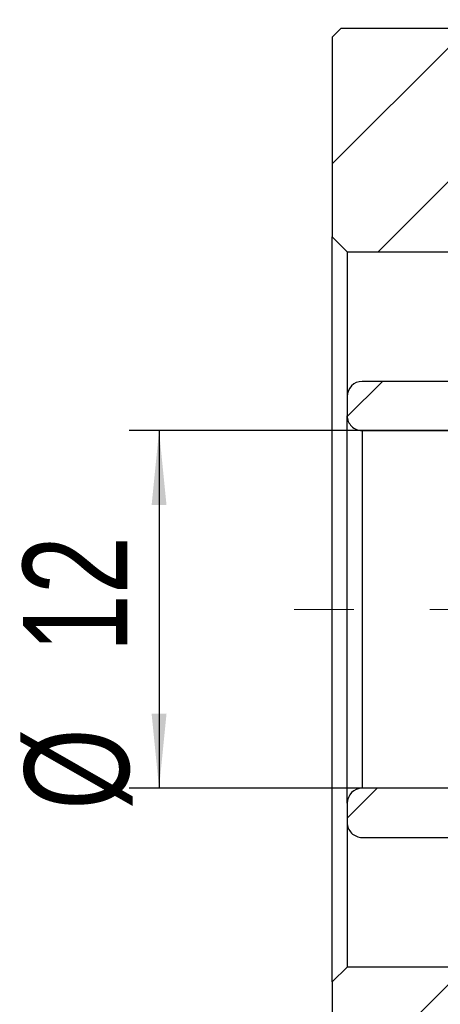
# Model space of a CAD drawing. Header units: millimetres. Extents: x 5 to 293, y 63 to 193.
# Tile 5 of 5: x 230 to 244, y 91 to 124. Entities that reach past the tile are written whole.
import ezdxf

# ---------------------------------------------------------------- set-up
doc = ezdxf.new("R2010")
doc.units = ezdxf.units.MM
doc.linetypes.add('CENTERX2', pattern=[20.319999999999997, 12.7, -2.54, 2.54, -2.54])
doc.layers.add('FORMAT', color=7, linetype='Continuous')
doc.styles.add('SLDTEXTSTYLE0', font='TXT', dxfattribs={"width": 0.75})
doc.dimstyles.new('SLDDIMSTYLE1', dxfattribs={"dimtxt": 3.5, "dimasz": 2.5, "dimexe": 0, "dimexo": 0.0625, "dimgap": 0.875, "dimtad": 1, "dimrnd": 1e-09, "dimzin": 12, "dimdsep": 46, "dimtxsty": 'SLDTEXTSTYLE0', "dimsah": 1, "dimcen": 0.09, "dimadec": 0, "dimazin": 3, "dimtfac": 1, "dimtofl": 0, "dimtmove": 0, "dimatfit": 3, "dimfxl": 0, "dimfrac": 2, "dimtolj": 1, "dimtzin": 12, "dimarcsym": 0})
pattern_1 = [(45, (0, 0), (-2.245064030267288, 2.245064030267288), [])]

# ---------------------------------------------------------------- blocks, each defined once
blk = doc.blocks.new('_D_14')
at = {"layer": 'FORMAT', "color": 7}
for p, q in [((240.0441761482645, 124.0611423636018), (240.0441761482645, 136.0453241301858)), ((267.0441761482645, 121.8611423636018), (267.0441761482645, 136.0453241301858)), ((240.0441761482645, 135.0453241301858), (267.0441761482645, 135.0453241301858))]:
    blk.add_line(p, q, dxfattribs=at)
for points in [[(240.0441761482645, 135.0453241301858), (242.5441761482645, 134.7953241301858), (242.5441761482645, 135.2953241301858)], [(267.0441761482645, 135.0453241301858), (264.5441761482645, 135.2953241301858), (264.5441761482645, 134.7953241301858)]]:
    blk.add_solid(points, dxfattribs=at)
at = {"layer": 'FORMAT', "color": 7, "insert": (251.2189835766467, 139.5570610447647), "char_height": 3.5, "attachment_point": 1, "style": 'SLDTEXTSTYLE0'}
blk.add_mtext('27', dxfattribs=at)
blk = doc.blocks.new('_D_16')
at = {"layer": 'FORMAT', "color": 7}
for p, q in [((240.0441761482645, 124.0611423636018), (240.0441761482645, 129.8681703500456)), ((250.0441761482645, 123.8611423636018), (250.0441761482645, 129.8681703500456)), ((240.0441761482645, 128.8681703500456), (250.0441761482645, 128.8681703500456))]:
    blk.add_line(p, q, dxfattribs=at)
for points in [[(240.0441761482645, 128.8681703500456), (242.5441761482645, 128.6181703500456), (242.5441761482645, 129.1181703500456)], [(250.0441761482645, 128.8681703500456), (247.5441761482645, 129.1181703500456), (247.5441761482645, 128.6181703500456)]]:
    blk.add_solid(points, dxfattribs=at)
at = {"layer": 'FORMAT', "color": 7, "insert": (242.2521474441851, 133.3799072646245), "char_height": 3.5, "attachment_point": 1, "style": 'SLDTEXTSTYLE0'}
blk.add_mtext('10', dxfattribs=at)
blk = doc.blocks.new('_D_19')
at = {"layer": 'FORMAT', "color": 7}
for p, q in [((246.0441761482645, 89.8611423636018), (246.0441761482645, 76.30183446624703)), ((240.0441761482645, 83.66114236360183), (240.0441761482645, 76.30183446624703)), ((240.0441761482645, 77.30183446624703), (246.0441761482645, 77.30183446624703))]:
    blk.add_line(p, q, dxfattribs=at)
for points in [[(240.0441761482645, 77.30183446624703), (242.5441761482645, 77.05183446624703), (242.5441761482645, 77.55183446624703)], [(246.0441761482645, 77.30183446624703), (243.5441761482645, 77.55183446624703), (243.5441761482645, 77.05183446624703)]]:
    blk.add_solid(points, dxfattribs=at)
at = {"layer": 'FORMAT', "color": 7, "insert": (241.9205026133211, 81.81357138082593), "char_height": 3.5, "attachment_point": 1, "style": 'SLDTEXTSTYLE0'}
blk.add_mtext('6', dxfattribs=at)
blk = doc.blocks.new('_D_20')
at = {"layer": 'FORMAT', "color": 7}
for p, q in [((245.3441761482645, 109.8611423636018), (233.2352534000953, 109.8611423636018)), ((234.2352534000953, 109.8611423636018), (234.2352534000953, 97.86114236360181)), ((245.3441761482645, 97.8611423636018), (233.2352534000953, 97.86114236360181))]:
    blk.add_line(p, q, dxfattribs=at)
for points in [[(234.2352534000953, 109.8611423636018), (233.9852534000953, 107.3611423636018), (234.4852534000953, 107.3611423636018)], [(234.2352534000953, 97.86114236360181), (234.4852534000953, 100.3611423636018), (233.9852534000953, 100.3611423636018)]]:
    blk.add_solid(points, dxfattribs=at)
at = {"layer": 'FORMAT', "color": 7, "char_height": 3.5, "attachment_point": 1, "rotation": 90.0000000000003, "style": 'SLDTEXTSTYLE0'}
for s, insert in [('12', (229.6700441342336, 102.4182266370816)), ('%%c', (229.7235163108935, 97.1397892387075))]:
    blk.add_mtext(s, dxfattribs=dict(at, insert=insert))

msp = doc.modelspace()

# ---------------------------------------------------------------- hatches: boundary and pattern name
at = {"layer": 'FORMAT', "linetype": 'Continuous', "lineweight": 18}
h = msp.add_hatch(dxfattribs=at)
h.set_pattern_fill('ANSI31', color=256, style=0)
h.set_pattern_definition(pattern_1)
h.paths.add_polyline_path([(246.1941761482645, 117.5611423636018), (245.8941761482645, 117.8611423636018), (244.0441761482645, 117.8611423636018), (244.0441761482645, 123.3611423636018), (240.3441761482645, 123.3611423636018), (240.0441761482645, 123.0611423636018), (240.0441761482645, 116.3611423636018), (240.5441761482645, 115.8611423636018), (244.1941761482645, 115.8611423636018), (244.1941761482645, 115.3611423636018), (245.6941761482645, 115.3611423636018), (246.1941761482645, 115.8611423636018)], flags=0)
h = msp.add_hatch(dxfattribs=at)
h.set_pattern_fill('ANSI31', color=256, style=0)
h.set_pattern_definition(pattern_1)
h.paths.add_polyline_path([(246.1941761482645, 117.5611423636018), (245.8941761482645, 117.8611423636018), (244.0441761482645, 117.8611423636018), (244.0441761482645, 123.3611423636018), (240.3441761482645, 123.3611423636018), (240.0441761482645, 123.0611423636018), (240.0441761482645, 116.3611423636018), (240.5441761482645, 115.8611423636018), (244.1941761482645, 115.8611423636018), (244.1941761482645, 115.3611423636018), (245.6941761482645, 115.3611423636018), (246.1941761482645, 115.8611423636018)], flags=0)
h = msp.add_hatch(dxfattribs=at)
h.set_pattern_fill('ANSI31', color=256, style=0)
h.set_pattern_definition(pattern_1)
edge = h.paths.add_edge_path(flags=0)
edge.add_line((245.5441761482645, 109.8611423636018), (246.0441761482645, 110.3611423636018))
edge.add_line((246.0441761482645, 110.3611423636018), (246.0441761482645, 111.0111423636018))
edge.add_line((246.0441761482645, 111.0111423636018), (245.5441761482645, 111.5111423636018))
edge.add_line((245.5441761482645, 111.5111423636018), (241.0441761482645, 111.5111423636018))
edge.add_arc((241.0441761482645, 111.0111423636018), 0.5, 90, 180)
edge.add_line((240.5441761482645, 111.0111423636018), (240.5441761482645, 110.3611423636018))
edge.add_arc((241.0441761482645, 110.3611423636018), 0.5, 180, 270.0000000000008)
edge.add_line((241.0441761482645, 109.8611423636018), (245.5441761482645, 109.8611423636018))
h = msp.add_hatch(dxfattribs=at)
h.set_pattern_fill('ANSI31', color=256, style=0)
h.set_pattern_definition(pattern_1)
edge = h.paths.add_edge_path(flags=0)
edge.add_line((246.0441761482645, 97.3611423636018), (245.5441761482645, 97.8611423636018))
edge.add_line((245.5441761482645, 97.8611423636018), (241.0441761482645, 97.8611423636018))
edge.add_arc((241.0441761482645, 97.3611423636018), 0.5, 90, 180)
edge.add_line((240.5441761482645, 97.3611423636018), (240.5441761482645, 96.7111423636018))
edge.add_arc((241.0441761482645, 96.7111423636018), 0.5, 180, 270.0000000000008)
edge.add_line((241.0441761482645, 96.2111423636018), (245.5441761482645, 96.2111423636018))
edge.add_line((245.5441761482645, 96.2111423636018), (246.0441761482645, 96.7111423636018))
edge.add_line((246.0441761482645, 96.7111423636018), (246.0441761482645, 97.3611423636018))
h = msp.add_hatch(dxfattribs=at)
h.set_pattern_fill('ANSI31', color=256, style=0)
h.set_pattern_definition(pattern_1)
h.paths.add_polyline_path([(243.7441761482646, 84.36114236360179), (244.0441761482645, 84.66114236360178), (244.0441761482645, 89.8611423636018), (245.8941761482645, 89.8611423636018), (246.1941761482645, 90.16114236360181), (246.1941761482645, 91.86114236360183), (245.6941761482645, 92.36114236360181), (244.1941761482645, 92.36114236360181), (244.1941761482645, 91.86114236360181), (240.5441761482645, 91.86114236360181), (240.0441761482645, 91.3611423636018), (240.0441761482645, 84.66114236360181), (240.3441761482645, 84.3611423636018)], flags=0)
h = msp.add_hatch(dxfattribs=at)
h.set_pattern_fill('ANSI31', color=256, style=0)
h.set_pattern_definition(pattern_1)
h.paths.add_polyline_path([(243.7441761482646, 84.36114236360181), (244.0441761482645, 84.66114236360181), (244.0441761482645, 89.86114236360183), (245.8941761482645, 89.86114236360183), (246.1941761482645, 90.16114236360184), (246.1941761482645, 91.86114236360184), (245.6941761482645, 92.36114236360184), (244.1941761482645, 92.36114236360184), (244.1941761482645, 91.86114236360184), (240.5441761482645, 91.86114236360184), (240.0441761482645, 91.36114236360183), (240.0441761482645, 84.66114236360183), (240.3441761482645, 84.36114236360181)], flags=0)

# ---------------------------------------------------------------- linework, layer by layer
at = {"color": 7, "linetype": 'Continuous', "lineweight": 25}
for p, q in [((240.0441761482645, 123.0611423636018), (240.3441761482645, 123.3611423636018)), ((240.3441761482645, 123.3611423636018), (244.0441761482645, 123.3611423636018)), ((240.0441761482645, 123.0611423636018), (240.0441761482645, 116.3611423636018)), ((240.5441761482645, 115.8611423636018), (240.0441761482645, 116.3611423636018)), ((240.0441761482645, 91.36114236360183), (240.0441761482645, 116.3611423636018)), ((240.5441761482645, 115.8611423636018), (244.1941761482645, 115.8611423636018)), ((240.5441761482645, 115.8611423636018), (240.5441761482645, 111.0111423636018)), ((245.5441761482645, 111.5111423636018), (241.0441761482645, 111.5111423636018)), ((240.5441761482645, 111.0111423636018), (240.5441761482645, 110.3611423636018)), ((240.5441761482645, 97.3611423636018), (240.5441761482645, 110.3611423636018)), ((241.0441761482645, 109.8611423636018), (245.5441761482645, 109.8611423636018)), ((241.0441761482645, 109.8611423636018), (241.0441761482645, 97.8611423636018)), ((245.5441761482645, 97.86114236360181), (241.0441761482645, 97.8611423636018)), ((240.5441761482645, 97.3611423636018), (240.5441761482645, 96.7111423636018)), ((240.5441761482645, 96.7111423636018), (240.5441761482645, 91.86114236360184)), ((241.0441761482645, 96.2111423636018), (245.5441761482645, 96.2111423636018)), ((240.0441761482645, 91.36114236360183), (240.5441761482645, 91.86114236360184)), ((244.1941761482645, 91.86114236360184), (240.5441761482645, 91.86114236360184)), ((240.0441761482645, 91.36114236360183), (240.0441761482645, 84.66114236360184))]:
    msp.add_line(p, q, dxfattribs=at)
for centre, start, end in [((241.0441761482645, 111.0111423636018), 90, 180), ((241.0441761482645, 110.3611423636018), 179.9999999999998, 270.0000000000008), ((241.0441761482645, 97.3611423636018), 90, 179.9999999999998), ((241.0441761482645, 96.7111423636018), 180, 270.0000000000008)]:
    msp.add_arc(centre, 0.5, start, end, dxfattribs=at)
at = {"layer": 'FORMAT', "color": 7, "linetype": 'CENTERX2', "lineweight": 18}
msp.add_line((276.3320259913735, 103.8611423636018), (238.7644431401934, 103.8611423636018), dxfattribs=at)

# ---------------------------------------------------------------- dimensions: what is measured, and where the dimension line sits
at = {"layer": 'FORMAT', "color": 7}
for base, p1, p2, picture, middle in [((267.0441761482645, 135.0453241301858), (240.0441761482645, 123.0611423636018), (267.0441761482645, 120.8611423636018), '_D_14', (253.8050947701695, 135.0453241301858)), ((250.0441761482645, 128.8681703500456), (240.0441761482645, 123.0611423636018), (250.0441761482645, 122.8611423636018), '_D_16', (244.838258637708, 128.8681703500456)), ((246.0441761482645, 77.30183446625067), (240.0441761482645, 84.66114236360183), (246.0441761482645, 90.8611423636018), '_D_19', (243.2135582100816, 77.30183446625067))]:
    dim = msp.add_linear_dim(base=base, p1=p1, p2=p2, dimstyle='SLDDIMSTYLE1', dxfattribs=at)
    dim.commit()
    dim.dimension.update_dxf_attribs({"geometry": picture, "text_midpoint": middle, "dimtype": 160})
dim = msp.add_linear_dim(base=(234.2352534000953, 97.86114236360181), p1=(246.3441761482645, 109.8611423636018), p2=(246.3441761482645, 97.8611423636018), angle=90.0000000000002, text='%%c<>', dimstyle='SLDDIMSTYLE1', dxfattribs=at)
dim.commit()
dim.dimension.update_dxf_attribs({"geometry": '_D_20', "text_midpoint": (234.2352534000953, 102.365119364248), "dimtype": 160})

doc.saveas('drawing.dxf')
